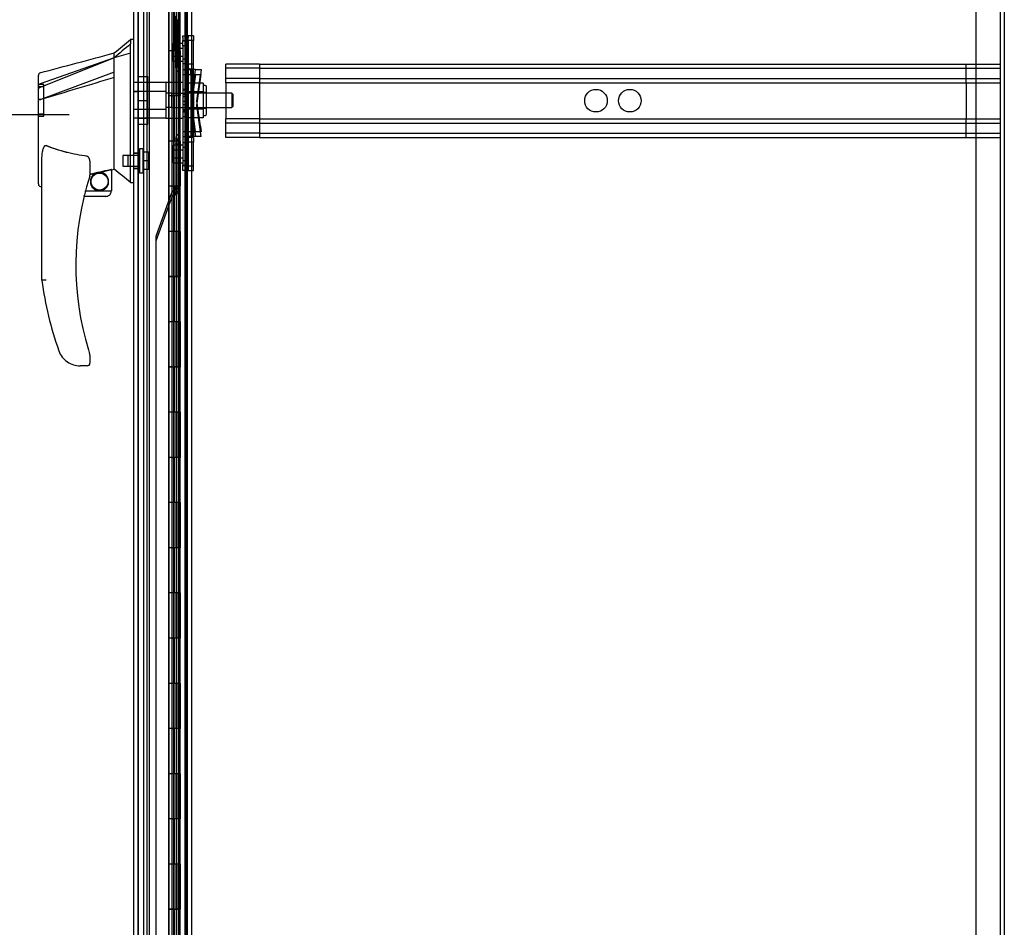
# Model space of a CAD drawing. Header units: inches. Extents: x 1 to 359, y -2 to 239.
# Tile 71 of 83: x 197 to 219, y 91 to 111. Entities that reach past the tile are written whole.
import ezdxf
from ezdxf.enums import TextEntityAlignment as Align
from ezdxf.lldxf.tags import DXFTag

# ---------------------------------------------------------------- set-up
doc = ezdxf.new("R2010")
doc.units = ezdxf.units.IN
doc.header["$MEASUREMENT"] = 0
for name, color, linetype in [('COM53964-1', 7, 'Continuous'), ('COM54746-60', 7, 'Continuous'), ('COM70220', 7, 'Continuous'), ('COM70739-9', 7, 'Continuous'), ('COM70838', 7, 'Continuous'), ('COM70839-3', 7, 'Continuous'), ('COM71196-8', 7, 'Continuous'), ('COM71301-3', 7, 'Continuous'), ('Default', 7, 'Continuous'), ('HAN13068', 7, 'Continuous'), ('HAN13068_NUT', 7, 'Continuous'), ('HAN13068_SCREW', 7, 'Continuous'), ('HAN_NUT', 7, 'Continuous'), ('RVT19000', 7, 'Continuous'), ('SPC87322', 7, 'Continuous')]:
    doc.layers.add(name, color=color, linetype=linetype)
doc.styles.add('SEACAD_Times_New_Roman', font='times.ttf')
tags = doc.linetypes.add('HIDDEN2', pattern=[0.1875, 0.125, -0.0625]).pattern_tags.tags
tags[6:7] = [DXFTag(74, 4), DXFTag(75, 0), DXFTag(340, '0'), DXFTag(46, 0.0), DXFTag(50, 0.0), DXFTag(44, 0.0), DXFTag(45, 0.0)]
tags[4:5] = [DXFTag(74, 4), DXFTag(75, 0), DXFTag(340, '0'), DXFTag(46, 0.0), DXFTag(50, 0.0), DXFTag(44, 0.0), DXFTag(45, 0.0)]
doc.dimstyles.new('HAMMOND_(STH_-_540x360)', dxfattribs={"dimtxt": 2, "dimasz": 2.5, "dimexe": 1, "dimexo": 1, "dimgap": 0.5, "dimtad": 0, "dimtih": 1, "dimtoh": 1, "dimzin": 0, "dimdsep": 46, "dimtxsty": 'SEACAD_Times_New_Roman', "dimblk1": '_SE_FILLED', "dimblk2": '_SE_FILLED', "dimsah": 1, "dimcen": 1, "dimadec": 0, "dimazin": 0, "dimtfac": 0.8, "dimtofl": 0, "dimtmove": 0, "dimatfit": 3, "dimfxl": 1, "dimtolj": 1, "dimtzin": 0, "dimarcsym": 0})

# ---------------------------------------------------------------- blocks, each defined once
blk = doc.blocks.new('SE4')
at = {"layer": 'COM53964-1', "color": 7, "linetype": 'HIDDEN2'}
for p, q in [((201.538, 109.74), (201.538, 109.878)), ((202.285, 109.878), (201.538, 109.878)), ((202.285, 109.783), (201.538, 109.783)), ((202.285, 109.878), (202.285, 109.74)), ((202.285, 109.878), (218.66, 109.878)), ((202.285, 109.783), (218.66, 109.783)), ((217.913, 109.74), (217.913, 109.878)), ((218.66, 109.871), (218.66, 109.74)), ((201.538, 109.602), (201.538, 109.74)), ((201.538, 109.464), (201.538, 109.602)), ((202.285, 109.559), (201.538, 109.559)), ((202.285, 109.74), (202.285, 108.391)), ((202.285, 109.559), (218.66, 109.559)), ((217.913, 109.602), (217.913, 109.74)), ((217.913, 109.464), (217.913, 109.602)), ((218.66, 109.74), (218.66, 108.391)), ((201.538, 109.464), (201.538, 108.667)), ((202.285, 109.464), (201.538, 109.464)), ((202.285, 109.464), (218.66, 109.464)), ((217.913, 109.464), (217.913, 108.667)), ((201.538, 108.529), (201.538, 108.667)), ((202.285, 108.667), (201.538, 108.667)), ((202.285, 108.667), (218.66, 108.667)), ((217.913, 108.529), (217.913, 108.667)), ((202.285, 108.572), (201.538, 108.572)), ((201.538, 108.391), (201.538, 108.529)), ((202.285, 108.572), (218.66, 108.572)), ((217.913, 108.391), (217.913, 108.529)), ((201.538, 108.253), (201.538, 108.391)), ((202.285, 108.348), (201.538, 108.348)), ((202.285, 108.253), (201.538, 108.253)), ((202.285, 108.391), (202.285, 108.253)), ((202.285, 108.348), (218.66, 108.348)), ((202.285, 108.253), (218.66, 108.253)), ((217.913, 108.253), (217.913, 108.391)), ((218.66, 108.391), (218.66, 108.26))]:
    blk.add_line(p, q, dxfattribs=at)
for centre in [(209.725, 109.066), (210.472, 109.066)]:
    blk.add_circle(centre, 0.25, dxfattribs=at)
at = {"layer": 'COM54746-60', "color": 7, "linetype": 'HIDDEN2'}
for p, q in [((199.792, 139.173), (199.792, 79.173)), ((200.633, 139.173), (200.633, 79.173)), ((200.347, 138.173), (200.347, 79.173)), ((200.447, 79.173), (200.447, 138.173)), ((200.342, 111.173), (200.342, 110.173)), ((200.386, 110.173), (200.386, 111.172)), ((200.392, 110.173), (200.392, 111.172)), ((200.397, 111.173), (200.397, 110.173)), ((200.438, 111.173), (200.438, 110.173)), ((200.452, 110.173), (200.452, 111.172)), ((200.514, 110.173), (200.514, 111.172)), ((200.523, 111.173), (200.523, 110.173)), ((200.527, 110.173), (200.527, 111.173)), ((200.532, 110.173), (200.532, 111.173)), ((200.342, 110.173), (200.342, 109.172)), ((200.386, 110.173), (200.386, 109.172)), ((200.392, 110.173), (200.392, 109.172)), ((200.397, 109.173), (200.397, 110.173)), ((200.438, 109.173), (200.438, 110.173)), ((200.452, 109.172), (200.452, 110.173)), ((200.483, 109.173), (200.483, 110.173)), ((200.532, 110.173), (200.527, 110.173)), ((200.532, 109.173), (200.532, 110.173)), ((200.342, 109.174), (200.28, 109.174)), ((200.342, 109.174), (200.386, 109.174)), ((200.342, 109.173), (200.342, 108.173)), ((200.514, 109.174), (200.386, 109.174)), ((200.386, 108.173), (200.386, 109.172)), ((200.392, 108.173), (200.392, 109.172)), ((200.397, 109.173), (200.397, 108.173)), ((200.438, 109.173), (200.438, 108.173)), ((200.452, 108.173), (200.452, 109.172)), ((200.514, 109.172), (200.514, 109.173)), ((200.514, 108.173), (200.514, 109.172)), ((200.523, 109.173), (200.523, 108.173)), ((200.532, 109.173), (200.527, 109.173)), ((200.527, 108.173), (200.527, 109.173)), ((200.532, 108.173), (200.532, 109.173)), ((200.342, 108.173), (200.342, 107.172)), ((200.386, 108.173), (200.386, 107.172)), ((200.392, 108.173), (200.392, 107.172)), ((200.397, 107.173), (200.397, 108.173)), ((200.438, 107.173), (200.438, 108.173)), ((200.452, 107.172), (200.452, 108.173)), ((200.483, 107.173), (200.483, 108.173)), ((200.532, 108.173), (200.527, 108.173)), ((200.532, 107.173), (200.532, 108.173)), ((200.342, 107.174), (200.28, 107.174)), ((200.342, 107.174), (200.386, 107.174)), ((200.342, 107.173), (200.342, 106.173)), ((200.514, 107.174), (200.386, 107.174)), ((200.386, 106.173), (200.386, 107.172)), ((200.392, 106.173), (200.392, 107.172)), ((200.397, 107.173), (200.397, 106.173)), ((200.438, 107.173), (200.438, 106.173)), ((200.452, 106.173), (200.452, 107.172)), ((200.514, 107.172), (200.514, 107.173)), ((200.514, 106.173), (200.514, 107.172)), ((200.523, 107.173), (200.523, 106.173)), ((200.532, 107.173), (200.527, 107.173)), ((200.527, 106.173), (200.527, 107.173)), ((200.532, 106.173), (200.532, 107.173)), ((200.695, 106.325), (200.633, 106.325)), ((200.342, 106.173), (200.342, 105.172)), ((200.386, 106.173), (200.386, 105.172)), ((200.392, 106.173), (200.392, 105.172)), ((200.397, 105.173), (200.397, 106.173)), ((200.438, 105.173), (200.438, 106.173)), ((200.452, 105.172), (200.452, 106.173)), ((200.483, 105.173), (200.483, 106.173)), ((200.532, 106.173), (200.527, 106.173)), ((200.532, 105.173), (200.532, 106.173)), ((200.633, 106.021), (200.695, 106.021)), ((200.342, 105.174), (200.28, 105.174)), ((200.342, 105.174), (200.386, 105.174)), ((200.342, 105.173), (200.342, 104.173)), ((200.514, 105.174), (200.386, 105.174)), ((200.386, 104.173), (200.386, 105.172)), ((200.392, 104.173), (200.392, 105.172)), ((200.397, 105.173), (200.397, 104.173)), ((200.438, 105.173), (200.438, 104.173)), ((200.452, 104.173), (200.452, 105.172)), ((200.514, 105.172), (200.514, 105.173)), ((200.514, 104.173), (200.514, 105.172)), ((200.523, 105.173), (200.523, 104.173)), ((200.532, 105.173), (200.527, 105.173)), ((200.527, 104.173), (200.527, 105.173)), ((200.532, 104.173), (200.532, 105.173)), ((200.342, 104.173), (200.342, 103.172)), ((200.386, 104.173), (200.386, 103.172)), ((200.392, 104.173), (200.392, 103.172)), ((200.397, 103.173), (200.397, 104.173)), ((200.438, 103.173), (200.438, 104.173)), ((200.452, 103.172), (200.452, 104.173)), ((200.483, 103.173), (200.483, 104.173)), ((200.532, 104.173), (200.527, 104.173)), ((200.532, 103.173), (200.532, 104.173)), ((200.342, 103.174), (200.28, 103.174)), ((200.342, 103.174), (200.386, 103.174)), ((200.342, 103.173), (200.342, 102.173)), ((200.514, 103.174), (200.386, 103.174)), ((200.386, 102.173), (200.386, 103.172)), ((200.392, 102.173), (200.392, 103.172)), ((200.397, 103.173), (200.397, 102.173)), ((200.438, 103.173), (200.438, 102.173)), ((200.452, 102.173), (200.452, 103.172)), ((200.514, 103.172), (200.514, 103.173)), ((200.514, 102.173), (200.514, 103.172)), ((200.523, 103.173), (200.523, 102.173)), ((200.532, 103.173), (200.527, 103.173)), ((200.527, 102.173), (200.527, 103.173)), ((200.532, 102.173), (200.532, 103.173)), ((200.342, 102.173), (200.342, 101.172)), ((200.386, 102.173), (200.386, 101.172)), ((200.392, 102.173), (200.392, 101.172)), ((200.397, 101.173), (200.397, 102.173)), ((200.438, 101.173), (200.438, 102.173)), ((200.452, 101.172), (200.452, 102.173)), ((200.483, 101.173), (200.483, 102.173)), ((200.532, 102.173), (200.527, 102.173)), ((200.532, 101.173), (200.532, 102.173)), ((200.342, 101.174), (200.28, 101.174)), ((200.342, 101.174), (200.386, 101.174)), ((200.342, 101.173), (200.342, 100.173)), ((200.514, 101.174), (200.386, 101.174)), ((200.386, 100.173), (200.386, 101.172)), ((200.392, 100.173), (200.392, 101.172)), ((200.397, 101.173), (200.397, 100.173)), ((200.438, 101.173), (200.438, 100.173)), ((200.452, 100.173), (200.452, 101.172)), ((200.514, 101.172), (200.514, 101.173)), ((200.514, 100.173), (200.514, 101.172)), ((200.523, 101.173), (200.523, 100.173)), ((200.532, 101.173), (200.527, 101.173)), ((200.527, 100.173), (200.527, 101.173)), ((200.532, 100.173), (200.532, 101.173)), ((200.342, 100.173), (200.342, 99.172)), ((200.386, 100.173), (200.386, 99.172)), ((200.392, 100.173), (200.392, 99.172)), ((200.397, 99.173), (200.397, 100.173)), ((200.438, 99.173), (200.438, 100.173)), ((200.452, 99.172), (200.452, 100.173)), ((200.483, 99.173), (200.483, 100.173)), ((200.532, 100.173), (200.527, 100.173)), ((200.532, 99.173), (200.532, 100.173)), ((200.695, 100.325), (200.633, 100.325)), ((200.633, 100.021), (200.695, 100.021)), ((200.342, 99.174), (200.28, 99.174)), ((200.342, 99.174), (200.386, 99.174)), ((200.342, 99.173), (200.342, 98.173)), ((200.514, 99.174), (200.386, 99.174)), ((200.386, 98.173), (200.386, 99.172)), ((200.392, 98.173), (200.392, 99.172)), ((200.397, 99.173), (200.397, 98.173)), ((200.438, 99.173), (200.438, 98.173)), ((200.452, 98.173), (200.452, 99.172)), ((200.514, 99.172), (200.514, 99.173)), ((200.514, 98.173), (200.514, 99.172)), ((200.523, 99.173), (200.523, 98.173)), ((200.532, 99.173), (200.527, 99.173)), ((200.527, 98.173), (200.527, 99.173)), ((200.532, 98.173), (200.532, 99.173)), ((200.342, 98.173), (200.342, 97.172)), ((200.386, 98.173), (200.386, 97.172)), ((200.392, 98.173), (200.392, 97.172)), ((200.397, 97.173), (200.397, 98.173)), ((200.438, 97.173), (200.438, 98.173)), ((200.452, 97.172), (200.452, 98.173)), ((200.483, 97.173), (200.483, 98.173)), ((200.532, 98.173), (200.527, 98.173)), ((200.532, 97.173), (200.532, 98.173)), ((200.342, 97.174), (200.28, 97.174)), ((200.342, 97.174), (200.386, 97.174)), ((200.342, 97.173), (200.342, 96.173)), ((200.514, 97.174), (200.386, 97.174)), ((200.386, 96.173), (200.386, 97.172)), ((200.392, 96.173), (200.392, 97.172)), ((200.397, 97.173), (200.397, 96.173)), ((200.438, 97.173), (200.438, 96.173)), ((200.452, 96.173), (200.452, 97.172)), ((200.514, 97.172), (200.514, 97.173)), ((200.514, 96.173), (200.514, 97.172)), ((200.523, 97.173), (200.523, 96.173)), ((200.532, 97.173), (200.527, 97.173)), ((200.527, 96.173), (200.527, 97.173)), ((200.532, 96.173), (200.532, 97.173)), ((200.342, 96.173), (200.342, 95.172)), ((200.386, 96.173), (200.386, 95.172)), ((200.392, 96.173), (200.392, 95.172)), ((200.397, 95.173), (200.397, 96.173)), ((200.438, 95.173), (200.438, 96.173)), ((200.452, 95.172), (200.452, 96.173)), ((200.483, 95.173), (200.483, 96.173)), ((200.532, 96.173), (200.527, 96.173)), ((200.532, 95.173), (200.532, 96.173)), ((200.342, 95.174), (200.28, 95.174)), ((200.342, 95.174), (200.386, 95.174)), ((200.342, 95.173), (200.342, 94.173)), ((200.514, 95.174), (200.386, 95.174)), ((200.386, 94.173), (200.386, 95.172)), ((200.392, 94.173), (200.392, 95.172)), ((200.397, 95.173), (200.397, 94.173)), ((200.438, 95.173), (200.438, 94.173)), ((200.452, 94.173), (200.452, 95.172)), ((200.514, 95.172), (200.514, 95.173)), ((200.514, 94.173), (200.514, 95.172)), ((200.523, 95.173), (200.523, 94.173)), ((200.532, 95.173), (200.527, 95.173)), ((200.527, 94.173), (200.527, 95.173)), ((200.532, 94.173), (200.532, 95.173)), ((200.695, 94.325), (200.633, 94.325)), ((200.342, 94.173), (200.342, 93.172)), ((200.386, 94.173), (200.386, 93.172)), ((200.392, 94.173), (200.392, 93.172)), ((200.397, 93.173), (200.397, 94.173)), ((200.438, 93.173), (200.438, 94.173)), ((200.452, 93.172), (200.452, 94.173)), ((200.483, 93.173), (200.483, 94.173)), ((200.532, 94.173), (200.527, 94.173)), ((200.532, 93.173), (200.532, 94.173)), ((200.633, 94.021), (200.695, 94.021)), ((200.342, 93.174), (200.28, 93.174)), ((200.342, 93.174), (200.386, 93.174)), ((200.342, 93.173), (200.342, 92.173)), ((200.514, 93.174), (200.386, 93.174)), ((200.386, 92.173), (200.386, 93.172)), ((200.392, 92.173), (200.392, 93.172)), ((200.397, 93.173), (200.397, 92.173)), ((200.438, 93.173), (200.438, 92.173)), ((200.452, 92.173), (200.452, 93.172)), ((200.514, 93.172), (200.514, 93.173)), ((200.514, 92.173), (200.514, 93.172)), ((200.523, 93.173), (200.523, 92.173)), ((200.532, 93.173), (200.527, 93.173)), ((200.527, 92.173), (200.527, 93.173)), ((200.532, 92.173), (200.532, 93.173)), ((200.342, 92.173), (200.342, 91.172)), ((200.386, 92.173), (200.386, 91.172)), ((200.392, 92.173), (200.392, 91.172)), ((200.397, 91.173), (200.397, 92.173)), ((200.438, 91.173), (200.438, 92.173)), ((200.452, 91.172), (200.452, 92.173)), ((200.483, 91.173), (200.483, 92.173)), ((200.532, 92.173), (200.527, 92.173)), ((200.532, 91.173), (200.532, 92.173)), ((200.342, 91.174), (200.28, 91.174)), ((200.342, 91.174), (200.386, 91.174)), ((200.342, 91.173), (200.342, 90.173)), ((200.514, 91.174), (200.386, 91.174)), ((200.386, 90.173), (200.386, 91.172)), ((200.392, 90.173), (200.392, 91.172)), ((200.397, 91.173), (200.397, 90.173)), ((200.438, 91.173), (200.438, 90.173)), ((200.452, 90.173), (200.452, 91.172)), ((200.514, 91.172), (200.514, 91.173)), ((200.514, 90.173), (200.514, 91.172)), ((200.523, 91.173), (200.523, 90.173)), ((200.532, 91.173), (200.527, 91.173)), ((200.527, 90.173), (200.527, 91.173)), ((200.532, 90.173), (200.532, 91.173))]:
    blk.add_line(p, q, dxfattribs=at)
at = {"layer": 'COM54746-60', "color": 7, "linetype": 'Continuous'}
for p, q in [((200.28, 111.173), (200.28, 110.173)), ((200.483, 111.173), (200.483, 110.173)), ((200.28, 110.173), (200.28, 109.172)), ((200.483, 110.173), (200.28, 110.173)), ((200.483, 110.173), (200.28, 110.173)), ((200.527, 110.173), (200.483, 110.173)), ((200.514, 109.173), (200.514, 110.173)), ((200.523, 109.173), (200.523, 110.173)), ((200.527, 110.173), (200.527, 109.173)), ((200.483, 109.173), (200.28, 109.173)), ((200.28, 109.173), (200.28, 108.173)), ((200.514, 109.172), (200.28, 109.172)), ((200.483, 109.173), (200.483, 108.173)), ((200.527, 109.173), (200.483, 109.173)), ((200.28, 108.173), (200.28, 107.172)), ((200.483, 108.173), (200.28, 108.173)), ((200.483, 108.173), (200.28, 108.173)), ((200.527, 108.173), (200.483, 108.173)), ((200.514, 107.173), (200.514, 108.173)), ((200.523, 107.173), (200.523, 108.173)), ((200.527, 108.173), (200.527, 107.173)), ((200.483, 107.173), (200.28, 107.173)), ((200.28, 107.173), (200.28, 106.173)), ((200.514, 107.172), (200.28, 107.172)), ((200.483, 107.173), (200.483, 106.173)), ((200.527, 107.173), (200.483, 107.173)), ((200.28, 106.173), (200.28, 105.172)), ((200.483, 106.173), (200.28, 106.173)), ((200.483, 106.173), (200.28, 106.173)), ((200.527, 106.173), (200.483, 106.173)), ((200.514, 105.173), (200.514, 106.173)), ((200.523, 105.173), (200.523, 106.173)), ((200.527, 106.173), (200.527, 105.173)), ((200.483, 105.173), (200.28, 105.173)), ((200.28, 105.173), (200.28, 104.173)), ((200.514, 105.172), (200.28, 105.172)), ((200.483, 105.173), (200.483, 104.173)), ((200.527, 105.173), (200.483, 105.173)), ((200.28, 104.173), (200.28, 103.172)), ((200.483, 104.173), (200.28, 104.173)), ((200.483, 104.173), (200.28, 104.173)), ((200.527, 104.173), (200.483, 104.173)), ((200.514, 103.173), (200.514, 104.173)), ((200.523, 103.173), (200.523, 104.173)), ((200.527, 104.173), (200.527, 103.173)), ((200.483, 103.173), (200.28, 103.173)), ((200.28, 103.173), (200.28, 102.173)), ((200.514, 103.172), (200.28, 103.172)), ((200.483, 103.173), (200.483, 102.173)), ((200.527, 103.173), (200.483, 103.173)), ((200.28, 102.173), (200.28, 101.172)), ((200.483, 102.173), (200.28, 102.173)), ((200.483, 102.173), (200.28, 102.173)), ((200.527, 102.173), (200.483, 102.173)), ((200.514, 101.173), (200.514, 102.173)), ((200.523, 101.173), (200.523, 102.173)), ((200.527, 102.173), (200.527, 101.173)), ((200.483, 101.173), (200.28, 101.173)), ((200.28, 101.173), (200.28, 100.173)), ((200.514, 101.172), (200.28, 101.172)), ((200.483, 101.173), (200.483, 100.173)), ((200.527, 101.173), (200.483, 101.173)), ((200.28, 100.173), (200.28, 99.172)), ((200.483, 100.173), (200.28, 100.173)), ((200.483, 100.173), (200.28, 100.173)), ((200.527, 100.173), (200.483, 100.173)), ((200.514, 99.173), (200.514, 100.173)), ((200.523, 99.173), (200.523, 100.173)), ((200.527, 100.173), (200.527, 99.173)), ((200.483, 99.173), (200.28, 99.173)), ((200.28, 99.173), (200.28, 98.173)), ((200.514, 99.172), (200.28, 99.172)), ((200.483, 99.173), (200.483, 98.173)), ((200.527, 99.173), (200.483, 99.173)), ((200.28, 98.173), (200.28, 97.172)), ((200.483, 98.173), (200.28, 98.173)), ((200.483, 98.173), (200.28, 98.173)), ((200.527, 98.173), (200.483, 98.173)), ((200.514, 97.173), (200.514, 98.173)), ((200.523, 97.173), (200.523, 98.173)), ((200.527, 98.173), (200.527, 97.173)), ((200.483, 97.173), (200.28, 97.173)), ((200.28, 97.173), (200.28, 96.173)), ((200.514, 97.172), (200.28, 97.172)), ((200.483, 97.173), (200.483, 96.173)), ((200.527, 97.173), (200.483, 97.173)), ((200.28, 96.173), (200.28, 95.172)), ((200.483, 96.173), (200.28, 96.173)), ((200.483, 96.173), (200.28, 96.173)), ((200.527, 96.173), (200.483, 96.173)), ((200.514, 95.173), (200.514, 96.173)), ((200.523, 95.173), (200.523, 96.173)), ((200.527, 96.173), (200.527, 95.173)), ((200.483, 95.173), (200.28, 95.173)), ((200.28, 95.173), (200.28, 94.173)), ((200.514, 95.172), (200.28, 95.172)), ((200.483, 95.173), (200.483, 94.173)), ((200.527, 95.173), (200.483, 95.173)), ((200.28, 94.173), (200.28, 93.172)), ((200.483, 94.173), (200.28, 94.173)), ((200.483, 94.173), (200.28, 94.173)), ((200.527, 94.173), (200.483, 94.173)), ((200.514, 93.173), (200.514, 94.173)), ((200.523, 93.173), (200.523, 94.173)), ((200.527, 94.173), (200.527, 93.173)), ((200.483, 93.173), (200.28, 93.173)), ((200.28, 93.173), (200.28, 92.173)), ((200.514, 93.172), (200.28, 93.172)), ((200.483, 93.173), (200.483, 92.173)), ((200.527, 93.173), (200.483, 93.173)), ((200.28, 92.173), (200.28, 91.172)), ((200.483, 92.173), (200.28, 92.173)), ((200.483, 92.173), (200.28, 92.173)), ((200.527, 92.173), (200.483, 92.173)), ((200.514, 91.173), (200.514, 92.173)), ((200.523, 91.173), (200.523, 92.173)), ((200.527, 92.173), (200.527, 91.173)), ((200.483, 91.173), (200.28, 91.173)), ((200.28, 91.173), (200.28, 90.173)), ((200.514, 91.172), (200.28, 91.172)), ((200.483, 91.173), (200.483, 90.173)), ((200.527, 91.173), (200.483, 91.173))]:
    blk.add_line(p, q, dxfattribs=at)
at = {"layer": 'COM70220', "color": 7, "linetype": 'HIDDEN2'}
for p, q in [((199.604, 78.607), (199.604, 139.667)), ((199.605, 78.607), (199.605, 139.667)), ((199.607, 78.607), (199.607, 139.667)), ((199.853, 78.607), (199.853, 139.667))]:
    blk.add_line(p, q, dxfattribs=at)
at = {"layer": 'COM70739-9', "color": 7, "linetype": 'HIDDEN2'}
blk.add_line((200.665, 139.374), (200.665, 78.754), dxfattribs=at)
at = {"layer": 'COM70838', "color": 7, "linetype": 'HIDDEN2'}
for p, q in [((200.585, 110.467), (200.585, 110.503)), ((200.585, 110.503), (200.71, 110.503)), ((200.585, 110.467), (200.585, 110.396)), ((200.585, 110.271), (200.585, 110.396)), ((200.585, 110.396), (200.71, 110.396)), ((200.71, 110.503), (200.71, 110.467)), ((200.71, 110.396), (200.71, 110.467)), ((200.71, 110.396), (200.71, 110.271)), ((200.71, 110.386), (200.585, 110.386)), ((200.71, 110.279), (200.585, 110.279)), ((200.585, 110.271), (200.585, 107.646)), ((200.71, 110.271), (200.71, 107.646)), ((200.585, 109.996), (200.71, 109.996)), ((200.585, 109.889), (200.71, 109.889)), ((200.585, 109.753), (200.643, 109.753)), ((200.643, 109.646), (200.643, 109.753)), ((200.643, 109.753), (200.768, 109.753)), ((200.645, 109.646), (200.645, 109.753)), ((200.768, 109.646), (200.768, 109.753)), ((200.87, 109.753), (200.768, 109.753)), ((200.804, 109.646), (200.804, 109.753)), ((200.827, 109.646), (200.827, 109.753)), ((200.852, 109.628), (200.87, 109.753)), ((200.87, 109.753), (200.997, 109.753)), ((200.997, 109.753), (200.978, 109.628)), ((200.585, 109.646), (200.713, 109.646)), ((200.643, 109.646), (200.643, 108.271)), ((200.645, 109.646), (200.645, 108.271)), ((200.713, 109.646), (200.827, 109.646)), ((200.768, 109.646), (200.768, 108.271)), ((200.87, 109.646), (200.77, 108.958)), ((200.77, 109.066), (200.852, 109.628)), ((200.804, 109.646), (200.804, 108.271)), ((200.827, 109.646), (200.827, 108.271)), ((200.827, 109.646), (200.997, 109.646)), ((200.897, 108.958), (200.997, 109.646)), ((200.897, 109.066), (200.978, 109.628)), ((200.585, 109.203), (200.71, 109.203)), ((200.71, 109.152), (200.585, 109.152)), ((200.71, 109.045), (200.585, 109.045)), ((200.585, 108.979), (200.71, 108.979)), ((200.585, 108.872), (200.71, 108.872)), ((200.852, 108.503), (200.77, 109.066)), ((200.77, 108.958), (200.87, 108.271)), ((200.978, 108.503), (200.897, 109.066)), ((200.997, 108.271), (200.897, 108.958)), ((200.585, 108.821), (200.71, 108.821)), ((200.585, 108.713), (200.71, 108.713)), ((200.87, 108.378), (200.852, 108.503)), ((200.978, 108.503), (200.997, 108.378)), ((200.643, 108.378), (200.585, 108.378)), ((200.585, 108.271), (200.724, 108.271)), ((200.768, 108.378), (200.643, 108.378)), ((200.827, 108.271), (200.724, 108.271)), ((200.768, 108.378), (200.87, 108.378)), ((200.997, 108.271), (200.827, 108.271)), ((200.997, 108.378), (200.87, 108.378)), ((200.71, 108.135), (200.585, 108.135)), ((200.71, 108.028), (200.585, 108.028)), ((200.585, 107.745), (200.71, 107.745)), ((200.585, 107.521), (200.585, 107.646)), ((200.585, 107.638), (200.71, 107.638)), ((200.71, 107.628), (200.585, 107.628)), ((200.71, 107.646), (200.71, 107.521)), ((200.71, 107.521), (200.585, 107.521))]:
    blk.add_line(p, q, dxfattribs=at)
for centre, start, end in [((200.827, 109.808), 180, 208.0398), ((200.827, 109.673), 180, 193.5446), ((200.827, 108.351), 166.4554, 180), ((200.827, 108.216), 151.9602, 180)]:
    blk.add_arc(centre, 0.117, start, end, dxfattribs=at)
at = {"layer": 'COM70839-3', "color": 7, "linetype": 'HIDDEN2'}
for p, q in [((200.451, 109.828), (200.448, 137.73)), ((200.451, 109.721), (200.448, 137.623)), ((200.523, 109.828), (200.52, 137.73)), ((200.523, 109.721), (200.52, 137.623)), ((200.437, 110.859), (200.48, 110.859)), ((200.437, 109.809), (200.437, 110.859)), ((200.481, 109.809), (200.48, 110.859)), ((200.523, 110.332), (200.451, 110.332)), ((200.523, 110.224), (200.451, 110.224)), ((200.451, 110.051), (200.523, 110.051)), ((200.437, 109.916), (200.481, 109.916)), ((200.437, 109.809), (200.481, 109.809)), ((200.451, 109.943), (200.523, 109.943)), ((200.451, 109.816), (200.451, 109.828)), ((200.523, 109.828), (200.451, 109.828)), ((200.523, 109.816), (200.451, 109.816)), ((200.523, 109.828), (200.523, 109.816)), ((200.451, 109.709), (200.451, 109.721)), ((200.523, 109.721), (200.451, 109.721)), ((200.523, 109.709), (200.451, 109.709)), ((200.523, 109.721), (200.523, 109.709)), ((200.448, 80.401), (200.451, 108.304)), ((200.451, 108.315), (200.523, 108.315)), ((200.451, 108.304), (200.451, 108.315)), ((200.523, 108.304), (200.451, 108.304)), ((200.52, 80.401), (200.523, 108.304)), ((200.523, 108.315), (200.523, 108.304)), ((200.437, 108.215), (200.481, 108.215)), ((200.437, 108.215), (200.437, 108.108)), ((200.437, 108.108), (200.481, 108.108)), ((200.437, 108.108), (200.437, 107.058)), ((200.448, 80.294), (200.451, 108.196)), ((200.451, 108.208), (200.523, 108.208)), ((200.451, 108.196), (200.451, 108.208)), ((200.523, 108.196), (200.451, 108.196)), ((200.523, 108.081), (200.451, 108.081)), ((200.481, 108.108), (200.48, 107.058)), ((200.481, 108.215), (200.481, 108.108)), ((200.52, 80.294), (200.523, 108.196)), ((200.523, 108.208), (200.523, 108.196)), ((200.523, 107.973), (200.451, 107.973)), ((200.451, 107.8), (200.523, 107.8)), ((200.451, 107.692), (200.523, 107.692)), ((200.437, 107.165), (200.48, 107.165)), ((200.331, 107.004), (199.999, 106.086)), ((200.437, 107.058), (200.48, 107.058)), ((200.331, 106.897), (199.999, 105.978)), ((199.992, 106.044), (199.989, 80.401)), ((199.992, 105.936), (199.989, 80.294))]:
    blk.add_line(p, q, dxfattribs=at)
for centre, radius, start, end in [((200.311, 110.866), 0.126, 356.7583, 34.4921), ((200.312, 107.158), 0.125, 325.3151, 3.4345), ((200.448, 106.962), 0.125, 115.1779, 160.1301), ((200.448, 106.854), 0.125, 115.1779, 160.1301), ((200.353, 107.165), 0.1, 295.1779, 308.3461), ((200.353, 107.058), 0.1, 295.1779, 308.3461), ((200.312, 107.05), 0.125, 325.3151, 3.4345), ((200.117, 106.043), 0.125, 160.1301, 179.9934), ((200.117, 105.936), 0.125, 160.1301, 179.9934)]:
    blk.add_arc(centre, radius, start, end, dxfattribs=at)
for points, knots in [([(200.451, 109.828), (200.451, 109.829), (200.451, 109.83), (200.451, 109.832), (200.45, 109.835), (200.449, 109.839), (200.448, 109.845), (200.446, 109.854), (200.443, 109.865), (200.44, 109.877), (200.439, 109.887), (200.438, 109.896), (200.437, 109.903), (200.437, 109.908), (200.437, 109.913), (200.437, 109.915), (200.437, 109.916)], [0, 0, 0, 0, 0.025534, 0.051261, 0.104079, 0.158896, 0.215392, 0.333547, 0.458183, 0.588403, 0.72303, 0.791597, 0.86075, 0.930266, 0.965117, 1, 1, 1, 1]), ([(200.451, 109.721), (200.451, 109.721), (200.451, 109.722), (200.451, 109.724), (200.45, 109.728), (200.449, 109.732), (200.448, 109.738), (200.446, 109.746), (200.443, 109.757), (200.44, 109.769), (200.439, 109.78), (200.438, 109.789), (200.437, 109.795), (200.437, 109.801), (200.437, 109.805), (200.437, 109.808), (200.437, 109.809)], [0, 0, 0, 0, 0.025534, 0.051261, 0.104079, 0.158896, 0.215392, 0.333547, 0.458183, 0.588403, 0.72303, 0.791597, 0.86075, 0.930266, 0.965117, 1, 1, 1, 1]), ([(200.523, 109.828), (200.523, 109.832), (200.52, 109.838), (200.511, 109.85), (200.505, 109.857), (200.494, 109.873), (200.489, 109.881), (200.484, 109.894), (200.483, 109.899), (200.481, 109.905), (200.481, 109.908), (200.481, 109.91), (200.481, 109.911), (200.481, 109.912), (200.481, 109.913), (200.481, 109.914), (200.481, 109.915), (200.481, 109.916)], [0, 0, 0, 0, 0.25, 0.25, 0.5, 0.5, 0.75, 0.75, 0.875, 0.875, 0.9375, 0.9375, 0.953125, 0.953125, 0.96875, 0.96875, 1, 1, 1, 1]), ([(200.523, 109.721), (200.523, 109.725), (200.52, 109.73), (200.511, 109.742), (200.505, 109.75), (200.494, 109.765), (200.489, 109.773), (200.484, 109.786), (200.483, 109.791), (200.481, 109.797), (200.481, 109.8), (200.481, 109.803), (200.481, 109.803), (200.481, 109.804), (200.481, 109.805), (200.481, 109.806), (200.481, 109.807), (200.481, 109.809)], [0, 0, 0, 0, 0.25, 0.25, 0.5, 0.5, 0.75, 0.75, 0.875, 0.875, 0.9375, 0.9375, 0.953125, 0.953125, 0.96875, 0.96875, 1, 1, 1, 1]), ([(200.437, 108.215), (200.437, 108.216), (200.437, 108.219), (200.437, 108.223), (200.437, 108.229), (200.438, 108.235), (200.439, 108.244), (200.44, 108.255), (200.443, 108.267), (200.446, 108.278), (200.448, 108.286), (200.449, 108.292), (200.45, 108.297), (200.451, 108.3), (200.451, 108.302), (200.451, 108.303), (200.451, 108.304)], [0, 0, 0, 0, 0.034876, 0.069721, 0.139242, 0.208396, 0.276958, 0.411587, 0.541805, 0.666442, 0.784585, 0.841106, 0.895921, 0.948631, 0.974395, 1, 1, 1, 1]), ([(200.481, 108.215), (200.481, 108.216), (200.481, 108.217), (200.481, 108.218), (200.481, 108.218), (200.481, 108.22), (200.481, 108.221), (200.481, 108.224), (200.481, 108.227), (200.483, 108.233), (200.484, 108.238), (200.489, 108.251), (200.494, 108.259), (200.505, 108.275), (200.511, 108.282), (200.517, 108.291), (200.519, 108.294), (200.521, 108.297), (200.521, 108.298), (200.522, 108.299), (200.522, 108.3), (200.522, 108.3), (200.522, 108.301), (200.523, 108.301), (200.523, 108.301), (200.523, 108.302), (200.523, 108.302), (200.523, 108.302), (200.523, 108.303), (200.523, 108.304)], [0, 0, 0, 0, 0.015625, 0.015625, 0.03125, 0.03125, 0.0625, 0.0625, 0.125, 0.125, 0.25, 0.25, 0.5, 0.5, 0.75, 0.75, 0.875, 0.875, 0.90625, 0.90625, 0.9375, 0.9375, 0.953125, 0.953125, 0.960938, 0.960938, 0.96875, 0.96875, 1, 1, 1, 1]), ([(200.437, 108.108), (200.437, 108.109), (200.437, 108.111), (200.437, 108.116), (200.437, 108.121), (200.438, 108.128), (200.439, 108.137), (200.44, 108.147), (200.443, 108.159), (200.446, 108.17), (200.448, 108.179), (200.449, 108.185), (200.45, 108.189), (200.451, 108.192), (200.451, 108.194), (200.451, 108.196), (200.451, 108.196)], [0, 0, 0, 0, 0.034876, 0.069721, 0.139242, 0.208396, 0.276958, 0.411587, 0.541805, 0.666442, 0.784585, 0.841106, 0.895921, 0.948631, 0.974395, 1, 1, 1, 1]), ([(200.481, 108.108), (200.481, 108.109), (200.481, 108.109), (200.481, 108.11), (200.481, 108.111), (200.481, 108.112), (200.481, 108.113), (200.481, 108.117), (200.481, 108.119), (200.483, 108.126), (200.484, 108.13), (200.489, 108.143), (200.494, 108.152), (200.505, 108.167), (200.511, 108.174), (200.517, 108.183), (200.519, 108.186), (200.521, 108.19), (200.521, 108.19), (200.522, 108.192), (200.522, 108.192), (200.522, 108.193), (200.522, 108.193), (200.523, 108.194), (200.523, 108.194), (200.523, 108.194), (200.523, 108.194), (200.523, 108.195), (200.523, 108.195), (200.523, 108.196)], [0, 0, 0, 0, 0.015625, 0.015625, 0.03125, 0.03125, 0.0625, 0.0625, 0.125, 0.125, 0.25, 0.25, 0.5, 0.5, 0.75, 0.75, 0.875, 0.875, 0.90625, 0.90625, 0.9375, 0.9375, 0.953125, 0.953125, 0.960938, 0.960938, 0.96875, 0.96875, 1, 1, 1, 1]), ([(200.48, 107.165), (200.48, 107.163), (200.48, 107.16), (200.479, 107.152), (200.477, 107.143), (200.472, 107.132), (200.462, 107.117), (200.448, 107.105), (200.433, 107.095), (200.424, 107.091), (200.419, 107.089), (200.416, 107.088), (200.415, 107.087)], [0, 0, 0, 0, 0.05061, 0.101487, 0.206046, 0.316229, 0.434294, 0.697449, 0.843949, 0.921009, 0.953225, 1, 1, 1, 1]), ([(200.48, 107.058), (200.48, 107.056), (200.48, 107.052), (200.479, 107.045), (200.477, 107.035), (200.472, 107.024), (200.462, 107.01), (200.448, 106.997), (200.433, 106.988), (200.424, 106.984), (200.419, 106.981), (200.416, 106.98), (200.415, 106.979)], [0, 0, 0, 0, 0.05061, 0.101487, 0.206046, 0.316229, 0.434294, 0.697449, 0.843949, 0.921009, 0.953225, 1, 1, 1, 1])]:
    blk.add_open_spline(points, degree=3, knots=knots, dxfattribs=at)
at = {"layer": 'COM71196-8', "color": 7, "linetype": 'Continuous'}
for p, q in [((199.508, 78.097), (199.508, 140.249)), ((200.278, 78.002), (200.278, 140.344))]:
    blk.add_line(p, q, dxfattribs=at)
at = {"layer": 'COM71196-8', "color": 7, "linetype": 'HIDDEN2'}
for p, q in [((199.603, 78.097), (199.603, 140.249)), ((200.383, 139.814), (200.383, 78.314)), ((199.508, 109.272), (199.603, 109.272)), ((199.508, 108.875), (199.603, 108.875)), ((199.603, 107.902), (199.508, 107.902)), ((199.508, 107.568), (199.603, 107.568))]:
    blk.add_line(p, q, dxfattribs=at)
at = {"layer": 'COM71301-3', "color": 7, "linetype": 'HIDDEN2'}
for p, q in [((218.13, 71.129), (218.13, 142.999)), ((199.728, 78.409), (199.728, 139.719)), ((200.79, 78.409), (200.79, 139.719)), ((218.66, 137.39), (218.66, 109.871)), ((218.66, 108.26), (218.66, 71.129))]:
    blk.add_line(p, q, dxfattribs=at)
at = {"layer": 'COM71301-3', "color": 7, "linetype": 'Continuous'}
for p, q in [((218.755, 142.999), (218.755, 71.129)), ((200.695, 78.409), (200.695, 139.719))]:
    blk.add_line(p, q, dxfattribs=at)
at = {"layer": 'HAN13068', "color": 7, "linetype": 'Continuous'}
for p, q in [((199.508, 110.423), (199.425, 110.423)), ((199.428, 110.423), (199.428, 110.321)), ((199.428, 110.262), (199.428, 110.321)), ((199.428, 110.175), (199.428, 110.262)), ((199.073, 110.011), (197.437, 109.355)), ((199.073, 110.011), (199.073, 110.123)), ((199.073, 109.865), (199.073, 110.011)), ((199.428, 107.685), (199.428, 110.175)), ((199.073, 109.771), (199.073, 109.865)), ((199.073, 109.698), (199.073, 109.771)), ((197.393, 109.33), (197.393, 109.627)), ((199.073, 109.698), (197.449, 109.094)), ((199.073, 107.812), (199.073, 109.698)), ((197.393, 109.349), (197.393, 109.373)), ((197.393, 109.096), (197.393, 109.33)), ((197.393, 107.224), (197.393, 109.096)), ((197.447, 109.094), (197.449, 109.094)), ((197.393, 109.073), (197.393, 109.082)), ((199.073, 107.666), (199.073, 107.812)), ((197.473, 105.091), (197.473, 107.761)), ((198.533, 107.681), (198.533, 107.417)), ((199.073, 107.553), (199.073, 107.666)), ((199.428, 107.28), (199.428, 107.685)), ((198.533, 107.431), (198.66, 107.46)), ((198.743, 107.48), (198.978, 107.534)), ((199.008, 107.538), (199.073, 107.553)), ((199.008, 107.538), (199.008, 107.539)), ((199.008, 107.539), (199.008, 107.073)), ((197.467, 107.165), (197.473, 107.167)), ((199.428, 107.255), (199.428, 107.28)), ((199.428, 107.253), (199.508, 107.253)), ((198.883, 106.948), (198.402, 106.948)), ((198.434, 107.073), (199.008, 107.073)), ((198.533, 103.436), (198.533, 103.258)), ((198.035, 103.288), (198.034, 103.287)), ((198.473, 103.198), (198.318, 103.198))]:
    blk.add_line(p, q, dxfattribs=at)
at = {"layer": 'HAN13068', "color": 7, "linetype": 'HIDDEN2'}
for p, q in [((199.073, 110.011), (197.435, 109.439)), ((199.428, 110.117), (199.073, 110.011)), ((197.518, 109.423), (197.393, 109.423)), ((197.518, 109.373), (197.393, 109.373)), ((197.518, 108.723), (197.518, 109.423)), ((200.21, 109.469), (199.508, 109.469)), ((200.21, 109.469), (200.21, 109.273)), ((197.448, 109.09), (197.446, 109.09)), ((200.21, 109.273), (199.508, 109.273)), ((200.21, 109.273), (200.21, 108.874)), ((200.335, 109.233), (200.21, 109.233)), ((200.335, 109.233), (200.335, 109.073)), ((201.67, 109.233), (200.71, 109.233)), ((201.67, 109.233), (201.67, 108.913)), ((201.7, 109.203), (201.67, 109.233)), ((201.7, 108.943), (201.7, 109.203)), ((200.21, 108.874), (199.508, 108.874)), ((200.335, 108.913), (200.21, 108.913)), ((200.21, 108.874), (200.21, 108.678)), ((200.335, 109.073), (200.335, 108.913)), ((200.71, 108.913), (201.67, 108.913)), ((201.67, 108.913), (201.7, 108.943)), ((197.393, 108.773), (197.518, 108.773)), ((197.393, 108.723), (197.518, 108.723)), ((200.21, 108.678), (199.508, 108.678)), ((199.383, 107.619), (199.383, 107.852)), ((199.633, 107.852), (199.383, 107.852)), ((199.633, 107.898), (199.508, 107.898)), ((199.383, 107.619), (199.633, 107.619)), ((199.508, 107.573), (199.633, 107.573)), ((197.473, 107.167), (197.473, 107.167)), ((199.428, 107.255), (199.428, 107.253))]:
    blk.add_line(p, q, dxfattribs=at)
at = {"layer": 'HAN13068', "color": 7, "linetype": 'Continuous'}
blk.add_circle((198.746, 107.277), 0.188, dxfattribs=at)
for centre, radius, start, end in [((183.044, 129.451), 25.11, 309.6694, 310.7299), ((-101.44, 1228.62), 1158.164, 284.954427, 285.038821), ((197.453, 109.627), 0.06, 105.3239, 180.0002), ((197.437, 109.454), 0.361, 262.9065, 271.5232), ((204.637, 105.427), 6.417, 162.105, 197.0102), ((198.473, 107.417), 0.06, 342.105, 0), ((198.746, 107.277), 0.202, 115.2676, 90.8956), ((198.484, 108.405), 0.961, 280.5316, 285.6316), ((162.662, 64.107), 56.686, 49.5649, 50.0347), ((198.883, 107.073), 0.125, 270, 310.5358), ((198.883, 107.073), 0.125, 310.5358, 346.1135), ((198.883, 107.073), 0.125, 346.1135, 0), ((204.813, 106.026), 7.4, 187.261, 199.7146), ((198.318, 103.698), 0.5, 199.7146, 235.4377), ((198.473, 103.436), 0.06, 0, 17.895), ((198.318, 103.698), 0.5, 235.4377, 270), ((198.473, 103.258), 0.06, 270, 0)]:
    blk.add_arc(centre, radius, start, end, dxfattribs=at)
at = {"layer": 'HAN13068', "color": 7, "linetype": 'HIDDEN2'}
for centre, radius, start, end in [((197.453, 109.627), 0.06, 180.0002, 180.0185), ((198.746, 107.277), 0.202, 110.0952, 0), ((198.746, 107.277), 0.202, 0, 92.0856)]:
    blk.add_arc(centre, radius, start, end, dxfattribs=at)
at = {"layer": 'HAN13068', "color": 7, "linetype": 'Continuous'}
blk.add_ellipse((197.453, 107.224), major_axis=(0.06, 0), ratio=0.999979, start_param=3.141468, end_param=4.950188, dxfattribs=at)
at = {"layer": 'HAN13068', "color": 7, "linetype": 'HIDDEN2'}
blk.add_ellipse((197.453, 107.224), major_axis=(0.06, 0), ratio=0.999979, start_param=3.137508, end_param=3.141468, dxfattribs=at)
at = {"layer": 'HAN13068', "color": 7, "linetype": 'Continuous'}
blk.add_open_spline([(199.428, 110.321), (199.309, 110.218), (199.191, 110.115), (199.073, 110.011)], degree=3, dxfattribs=at)
at = {"layer": 'HAN13068', "color": 7, "linetype": 'HIDDEN2'}
for points in [[(199.073, 109.58), (198.531, 109.417), (197.99, 109.253), (197.448, 109.09)], [(198.978, 107.536), (198.829, 107.504), (198.681, 107.471), (198.533, 107.439)]]:
    blk.add_open_spline(points, degree=3, dxfattribs=at)
for points, knots in [([(197.435, 109.439), (197.423, 109.437), (197.412, 109.432), (197.397, 109.42), (197.393, 109.413), (197.393, 109.405)], [0, 0, 0, 0, 0.5, 0.5, 1, 1, 1, 1]), ([(197.447, 109.09), (197.439, 109.09), (197.432, 109.09), (197.419, 109.09), (197.413, 109.09), (197.406, 109.091), (197.404, 109.091), (197.4, 109.091), (197.398, 109.091), (197.395, 109.091), (197.394, 109.092), (197.393, 109.092), (197.393, 109.092), (197.393, 109.092)], [0, 0, 0, 0, 0.25, 0.25, 0.5, 0.5, 0.625, 0.625, 0.75, 0.75, 0.875, 0.875, 1, 1, 1, 1]), ([(197.563, 108.074), (197.636, 108.045), (197.71, 108.019), (197.859, 107.971), (197.935, 107.949), (198.163, 107.892), (198.317, 107.864), (198.473, 107.842)], [0, 0, 0, 0, 0.25, 0.25, 0.5, 0.5, 1, 1, 1, 1]), ([(199.008, 107.54), (199.008, 107.54), (199.007, 107.54), (199.004, 107.54), (199.002, 107.54), (198.993, 107.539), (198.986, 107.538), (198.978, 107.536)], [0, 0, 0, 0, 0.25, 0.25, 0.5, 0.5, 1, 1, 1, 1]), ([(198.41, 106.978), (198.409, 106.974), (198.408, 106.971), (198.406, 106.963), (198.405, 106.96), (198.403, 106.952), (198.402, 106.948), (198.402, 106.948)], [0, 0, 0, 0, 0.25, 0.25, 0.5, 0.5, 1, 1, 1, 1]), ([(198.434, 107.073), (198.434, 107.073), (198.434, 107.073), (198.433, 107.069), (198.433, 107.067), (198.43, 107.059), (198.428, 107.051), (198.426, 107.043)], [0, 0, 0, 0, 0.25, 0.25, 0.5, 0.5, 1, 1, 1, 1])]:
    blk.add_open_spline(points, degree=3, knots=knots, dxfattribs=at)
at = {"layer": 'HAN13068', "color": 7, "linetype": 'Continuous'}
for points, knots in [([(197.437, 109.355), (197.425, 109.354), (197.413, 109.351), (197.397, 109.342), (197.393, 109.336), (197.393, 109.33)], [0, 0, 0, 0, 0.5, 0.5, 1, 1, 1, 1]), ([(197.473, 107.761), (197.473, 107.818), (197.477, 107.876), (197.491, 107.961), (197.498, 107.99), (197.512, 108.031), (197.518, 108.044), (197.53, 108.062), (197.535, 108.068), (197.548, 108.075), (197.556, 108.076), (197.563, 108.074)], [0, 0, 0, 0, 0.5, 0.5, 0.75, 0.75, 0.875, 0.875, 0.9375, 0.9375, 1, 1, 1, 1]), ([(198.473, 107.835), (198.395, 107.846), (198.317, 107.858), (198.163, 107.888), (198.086, 107.905), (197.933, 107.945), (197.858, 107.967), (197.709, 108.016), (197.636, 108.044), (197.563, 108.074)], [0, 0, 0, 0, 0.25, 0.25, 0.5, 0.5, 0.75, 0.75, 1, 1, 1, 1]), ([(198.473, 107.835), (198.477, 107.835), (198.48, 107.833), (198.487, 107.829), (198.49, 107.827), (198.498, 107.818), (198.502, 107.812), (198.509, 107.799), (198.512, 107.792), (198.517, 107.779), (198.52, 107.772), (198.525, 107.751), (198.528, 107.737), (198.531, 107.716), (198.532, 107.709), (198.533, 107.695), (198.533, 107.688), (198.533, 107.681)], [0, 0, 0, 0, 0.0625, 0.0625, 0.125, 0.125, 0.25, 0.25, 0.375, 0.375, 0.5, 0.5, 0.75, 0.75, 0.875, 0.875, 1, 1, 1, 1]), ([(198.978, 107.534), (198.982, 107.535), (198.985, 107.536), (198.993, 107.537), (198.996, 107.538), (199.004, 107.539), (199.008, 107.539), (199.008, 107.539)], [0, 0, 0, 0, 0.25, 0.25, 0.5, 0.5, 1, 1, 1, 1]), ([(197.563, 105.096), (197.557, 105.096), (197.551, 105.096), (197.539, 105.095), (197.534, 105.094), (197.517, 105.093), (197.507, 105.093), (197.495, 105.092), (197.491, 105.092), (197.485, 105.091), (197.482, 105.091), (197.477, 105.091), (197.476, 105.091), (197.473, 105.091), (197.473, 105.091), (197.473, 105.091)], [0, 0, 0, 0, 0.125, 0.125, 0.25, 0.25, 0.5, 0.5, 0.625, 0.625, 0.75, 0.75, 0.875, 0.875, 1, 1, 1, 1]), ([(198.5, 103.549), (198.505, 103.532), (198.511, 103.515), (198.519, 103.489), (198.522, 103.481), (198.525, 103.469), (198.527, 103.465), (198.528, 103.46), (198.529, 103.458), (198.53, 103.456), (198.53, 103.455), (198.53, 103.455)], [0, 0, 0, 0, 0.5, 0.5, 0.75, 0.75, 0.875, 0.875, 0.9375, 0.9375, 1, 1, 1, 1])]:
    blk.add_open_spline(points, degree=3, knots=knots, dxfattribs=at)
at = {"layer": 'HAN13068_NUT', "color": 7, "linetype": 'HIDDEN2'}
for p, q in [((201.035, 109.457), (200.71, 109.457)), ((201.035, 109.457), (201.035, 109.361)), ((201.085, 109.406), (201.035, 109.406)), ((201.035, 109.361), (201.035, 109.265)), ((201.115, 108.771), (201.115, 109.376)), ((201.035, 109.265), (200.71, 109.265)), ((201.115, 109.248), (200.71, 109.248)), ((201.035, 109.265), (201.035, 109.073)), ((200.71, 108.898), (201.115, 108.898)), ((201.035, 108.881), (200.71, 108.881)), ((201.035, 109.073), (201.035, 108.881)), ((201.035, 108.881), (201.035, 108.785)), ((201.035, 108.689), (200.71, 108.689)), ((201.035, 108.785), (201.035, 108.689)), ((201.035, 108.741), (201.085, 108.741))]:
    blk.add_line(p, q, dxfattribs=at)
for centre, start, end in [((201.085, 109.376), 0, 90), ((201.085, 108.771), 270, 0)]:
    blk.add_arc(centre, 0.03, start, end, dxfattribs=at)
at = {"layer": 'HAN13068_SCREW', "color": 7, "linetype": 'HIDDEN2'}
for p, q in [((199.258, 107.851), (199.258, 107.619)), ((199.633, 107.851), (199.258, 107.851)), ((199.633, 107.998), (199.633, 107.473)), ((199.703, 107.998), (199.633, 107.998)), ((199.703, 107.998), (199.703, 107.473)), ((199.84, 107.928), (199.703, 107.928)), ((199.84, 107.735), (199.84, 107.928)), ((199.258, 107.619), (199.633, 107.619)), ((199.84, 107.735), (199.703, 107.735)), ((199.84, 107.543), (199.84, 107.735)), ((199.633, 107.473), (199.703, 107.473)), ((199.84, 107.543), (199.703, 107.543))]:
    blk.add_line(p, q, dxfattribs=at)
at = {"layer": 'HAN_NUT', "color": 7, "linetype": 'HIDDEN2'}
for p, q in [((199.603, 109.603), (199.818, 109.603)), ((199.818, 109.073), (199.818, 109.603)), ((199.818, 109.466), (199.603, 109.466)), ((199.603, 109.073), (199.818, 109.073)), ((199.818, 108.543), (199.818, 109.073)), ((199.603, 108.681), (199.818, 108.681)), ((199.603, 108.543), (199.818, 108.543))]:
    blk.add_line(p, q, dxfattribs=at)
at = {"layer": 'RVT19000', "color": 7, "linetype": 'HIDDEN2'}
for p, q in [((200.71, 110.504), (200.71, 110.503)), ((200.823, 110.504), (200.71, 110.504)), ((200.71, 110.396), (200.71, 110.396)), ((200.823, 110.396), (200.71, 110.396)), ((200.823, 110.504), (200.823, 110.396)), ((200.823, 109.771), (200.823, 110.396)), ((200.373, 110.332), (200.373, 110.224)), ((200.585, 110.332), (200.373, 110.332)), ((200.373, 109.943), (200.373, 110.224)), ((200.585, 110.224), (200.373, 110.224)), ((200.71, 110.386), (200.585, 110.386)), ((200.71, 110.279), (200.585, 110.279)), ((200.373, 110.051), (200.585, 110.051)), ((200.585, 109.996), (200.71, 109.996)), ((200.373, 109.943), (200.585, 109.943)), ((200.585, 109.889), (200.71, 109.889)), ((200.71, 109.879), (200.823, 109.879)), ((200.71, 109.771), (200.823, 109.771)), ((200.823, 108.253), (200.71, 108.253)), ((200.823, 108.253), (200.823, 108.145)), ((200.373, 108.081), (200.373, 107.973)), ((200.585, 108.081), (200.373, 108.081)), ((200.71, 108.135), (200.585, 108.135)), ((200.71, 108.028), (200.585, 108.028)), ((200.823, 108.145), (200.71, 108.145)), ((200.823, 107.52), (200.823, 108.145)), ((200.373, 107.692), (200.373, 107.973)), ((200.585, 107.973), (200.373, 107.973)), ((200.373, 107.8), (200.585, 107.8)), ((200.373, 107.692), (200.585, 107.692)), ((200.585, 107.745), (200.71, 107.745)), ((200.585, 107.638), (200.71, 107.638)), ((200.71, 107.628), (200.823, 107.628)), ((200.71, 107.52), (200.71, 107.521)), ((200.71, 107.52), (200.823, 107.52))]:
    blk.add_line(p, q, dxfattribs=at)
at = {"layer": 'SPC87322', "color": 7, "linetype": 'HIDDEN2'}
for p, q in [((200.585, 109.466), (200.21, 109.466)), ((200.71, 109.311), (200.585, 109.311)), ((200.335, 109.233), (200.71, 109.233)), ((200.71, 109.301), (200.585, 109.301)), ((200.335, 108.913), (200.71, 108.913)), ((200.21, 108.681), (200.585, 108.681)), ((200.71, 108.846), (200.585, 108.846)), ((200.71, 108.836), (200.585, 108.836))]:
    blk.add_line(p, q, dxfattribs=at)
blk = doc.blocks.new('DMBLK113')
at = {"layer": 'Default', "linetype": 'Continuous', "transparency": 16777216}
for points in [[(181.317, 137.939), (182.15, 137.939), (181.733, 140.439)], [(181.317, 80.407), (181.733, 77.907), (182.15, 80.407)]]:
    blk.add_hatch(color=7, dxfattribs=at).paths.add_polyline_path(points)
at = {"layer": 'Default', "color": 7, "linetype": 'Continuous', "transparency": 16777216}
for p, q in [((198.698, 140.439), (180.733, 140.439)), ((181.733, 140.439), (181.733, 110.873)), ((181.733, 104.473), (181.733, 77.907)), ((198.698, 77.907), (180.733, 77.907))]:
    blk.add_line(p, q, dxfattribs=at)
at = {"layer": 'Default', "color": 7, "linetype": 'Continuous', "transparency": 16777216, "style": 'SEACAD_Times_New_Roman'}
for s, p in [('62.53', (178.321, 110.173)), ('DOOR', (177.539, 107.173))]:
    blk.add_text(s, height=2, dxfattribs=at).set_placement(p, align=Align.TOP_LEFT)
blk = doc.blocks.new('_SE_FILLED')
at = {"color": 0}
blk.add_line((0, 0), (-1, 0), dxfattribs=at)
blk.add_solid([(0, 0), (-1, -0.1665), (-1, 0.1665), (0, 0)], dxfattribs=at)
blk = doc.blocks.new('DMBLK125')
at = {"layer": 'Default', "linetype": 'Continuous', "transparency": 16777216}
for points in [[(191.644, 106.255), (192.477, 106.255), (192.061, 108.755)], [(191.644, 80.407), (192.061, 77.907), (192.477, 80.407)]]:
    blk.add_hatch(color=7, dxfattribs=at).paths.add_polyline_path(points)
at = {"layer": 'Default', "color": 7, "linetype": 'Continuous', "transparency": 16777216}
for p, q in [((198.073, 108.755), (191.061, 108.755)), ((192.061, 95.031), (192.061, 108.755)), ((192.061, 77.907), (192.061, 88.631)), ((198.698, 77.907), (191.061, 77.907))]:
    blk.add_line(p, q, dxfattribs=at)
at = {"layer": 'Default', "color": 7, "linetype": 'Continuous', "transparency": 16777216, "style": 'SEACAD_Times_New_Roman'}
for s, p in [('30.85', (188.648, 94.331)), ('TYP', (189.264, 91.331))]:
    blk.add_text(s, height=2, dxfattribs=at).set_placement(p, align=Align.TOP_LEFT)

msp = doc.modelspace()

# ---------------------------------------------------------------- block references
at = {"layer": 'Default'}
msp.add_blockref('SE4', (0, 0), dxfattribs=at)

# ---------------------------------------------------------------- dimensions: what is measured, and where the dimension line sits
at = {"layer": 'Default', "color": 7, "linetype": 'Continuous'}
for base, p1, p2, angle, text, picture, middle, dimtype in [((181.733, 140.439), (199.698, 140.439), (199.698, 77.907), 270, '\\A1;<>\\PDOOR', 'DMBLK113', (181.733, 109.173), 161), ((192.061, 108.755), (199.698, 77.907), (199.073, 108.755), 90, '\\A1;<>\\PTYP', 'DMBLK125', (192.061, 93.331), 160)]:
    dim = msp.add_linear_dim(base=base, p1=p1, p2=p2, angle=angle, text=text, dimstyle='HAMMOND_(STH_-_540x360)', dxfattribs=at)
    dim.commit()
    dim.dimension.update_dxf_attribs({"geometry": picture, "text_midpoint": middle, "dimtype": dimtype})

doc.saveas('drawing.dxf')
